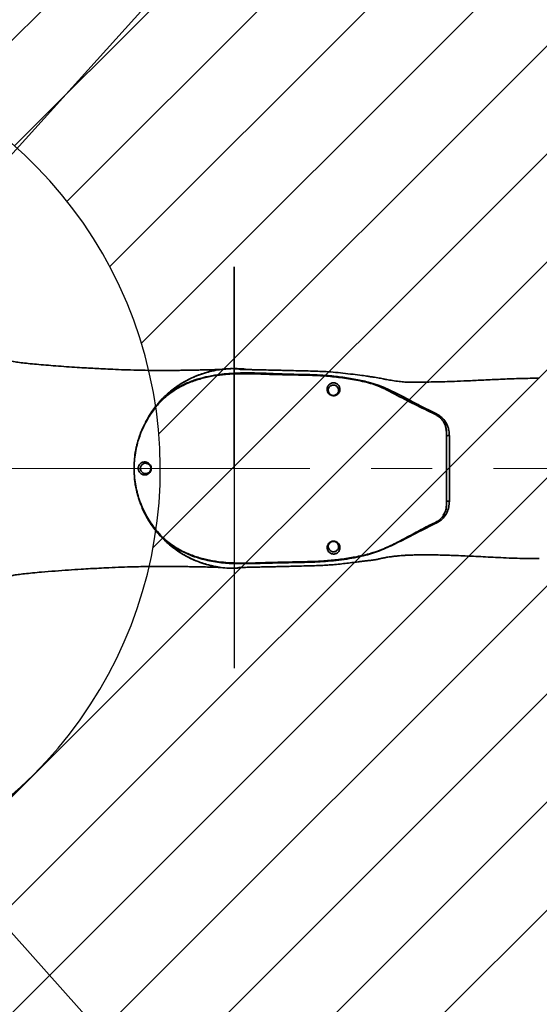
# Model space of a CAD drawing. Header units: millimetres. Extents: x -8 to 661, y 0 to 297.
# Tile 13 of 19: x 171 to 192, y 202 to 243. Entities that reach past the tile are written whole.
import ezdxf

# ---------------------------------------------------------------- set-up
doc = ezdxf.new("R2010")
doc.units = ezdxf.units.MM
doc.header["$PDSIZE"] = -1
doc.linetypes.add('CENTERX2', pattern=[20.32, 12.7, -2.54, 2.54, -2.54])
doc.layers.add('细线层', color=4, linetype='Continuous')
doc.styles.add('SLDTEXTSTYLE4', font='TXT', dxfattribs={"width": 0.605})
doc.dimstyles.new('SLDDIMSTYLE1', dxfattribs={"dimtxt": 3, "dimasz": 2, "dimexe": 0, "dimexo": 0.0625, "dimgap": 0.75, "dimtad": 0, "dimtih": 1, "dimtoh": 1, "dimdec": 1, "dimlfac": 10, "dimrnd": 1e-09, "dimzin": 12, "dimdsep": 46, "dimtxsty": 'SLDTEXTSTYLE4', "dimsah": 1, "dimcen": 0, "dimadec": 0, "dimazin": 3, "dimtfac": 1, "dimtofl": 0, "dimtmove": 0, "dimatfit": 3, "dimfxl": 0, "dimfrac": 2, "dimtolj": 1, "dimtzin": 12, "dimarcsym": 0})
doc.dimstyles.new('SLDDIMSTYLE2', dxfattribs={"dimtxt": 3, "dimasz": 2, "dimexe": 0, "dimexo": 0.0625, "dimgap": 0.75, "dimtad": 0, "dimtih": 1, "dimtoh": 1, "dimdec": 1, "dimlfac": 10, "dimrnd": 1e-09, "dimzin": 12, "dimdsep": 46, "dimtxsty": 'SLDTEXTSTYLE4', "dimsah": 1, "dimcen": 0, "dimadec": 0, "dimazin": 3, "dimtfac": 1, "dimtofl": 0, "dimtmove": 0, "dimatfit": 3, "dimfxl": 0, "dimfrac": 2, "dimtolj": 1, "dimtzin": 12, "dimarcsym": 0})

# ---------------------------------------------------------------- blocks, each defined once
blk = doc.blocks.new('_D_2')
at = {"layer": '细线层'}
for p, q in [((186.601, 255.531), (199.626, 270.002)), ((199.626, 270.002), (217.251, 270.002)), ((158.471, 224.276), (186.601, 255.531))]:
    blk.add_line(p, q, dxfattribs=at)
blk.add_solid([(186.601, 255.531), (188.125, 256.85), (187.754, 257.185)], dxfattribs=at)
at = {"layer": '细线层', "char_height": 3, "attachment_point": 1, "style": 'SLDTEXTSTYLE4'}
for s, insert in [('S', (201.214, 273.87)), ('R420.5', (203.964, 273.87))]:
    blk.add_mtext(s, dxfattribs=dict(at, insert=insert))
blk = doc.blocks.new('_D_5')
at = {"layer": '细线层'}
for p, q in [((169.176, 206.209), (183.203, 190.514)), ((183.203, 190.514), (198.795, 173.068)), ((198.795, 173.068), (213.67, 173.068))]:
    blk.add_line(p, q, dxfattribs=at)
blk.add_arc((169.176, 206.209), 21.05, 302.0076, 313.1487, dxfattribs=at)
blk.add_solid([(183.203, 190.514), (182.057, 192.172), (181.684, 191.838)], dxfattribs=at)
at = {"layer": '细线层', "insert": (200.382, 176.935), "char_height": 3, "attachment_point": 1, "style": 'SLDTEXTSTYLE4'}
blk.add_mtext('R210.5', dxfattribs=at)

msp = doc.modelspace()

# ---------------------------------------------------------------- hatches: boundary and pattern name
at = {"layer": '细线层'}
h = msp.add_hatch(dxfattribs=at)
h.set_pattern_fill('ANSI31', color=256, style=0)
edge = h.paths.add_edge_path(flags=0)
edge.add_line((166.169, 208.06), (166.144, 185.378))
edge.add_arc((169.176, 206.209), 21.05, 261.7179, 300.6469)
edge.add_arc((158.471, 224.276), 42.05, 300.6469, 599.3531)
edge.add_arc((147.766, 206.209), 21.05, 239.3531, 278.2821)
edge.add_line((150.799, 185.378), (150.799, 208.048))
edge.add_arc((158.471, 224.276), 17.95, -64.6046, 244.697, ccw=False)

# ---------------------------------------------------------------- linework, layer by layer
at = {"color": 8, "linetype": 'Continuous', "lineweight": 35}
for p, q in [((187.19, 226.929), (187.842, 226.603)), ((187.842, 222.015), (187.245, 221.722))]:
    msp.add_line(p, q, dxfattribs=at)
at = {"color": 7, "linetype": 'Continuous', "lineweight": 35}
for p, q in [((175.915, 226.422), (175.997, 226.543)), ((175.741, 224.535), (175.739, 224.496))]:
    msp.add_line(p, q, dxfattribs=at)
at = {"color": 8, "linetype": 'Continuous', "lineweight": 35, "flags": 128}
for points in [[(187.842, 226.603), (187.839, 226.598), (187.837, 226.591), (187.833, 226.584), (187.83, 226.577), (187.826, 226.568), (187.824, 226.564)], [(187.827, 222.047), (187.826, 222.05), (187.824, 222.054)]]:
    msp.add_lwpolyline(points, dxfattribs=at)
at = {"color": 7, "linetype": 'Continuous', "lineweight": 35, "flags": 128}
for points in [[(188.314, 225.631), (188.317, 225.642), (188.324, 225.652), (188.336, 225.661), (188.351, 225.668), (188.37, 225.673), (188.389, 225.675), (188.409, 225.674), (188.428, 225.67)], [(188.314, 222.987), (188.317, 222.976), (188.324, 222.966), (188.336, 222.957), (188.351, 222.95), (188.37, 222.945), (188.389, 222.943), (188.409, 222.944), (188.428, 222.947)]]:
    msp.add_lwpolyline(points, dxfattribs=at)
at = {"color": 7, "linetype": 'Continuous', "lineweight": 35}
for centre, start, end in [((188.301, 225.824), 10.0817, 82.2005), ((188.301, 222.794), 277.7995, 349.9183)]:
    msp.add_arc(centre, 0.0136, start, end, dxfattribs=at)
for points, knots in [([(179.148, 228.432), (179.111, 228.43), (178.999, 228.426), (178.776, 228.418), (178.487, 228.41), (178.22, 228.404), (177.981, 228.399), (177.773, 228.395), (177.56, 228.391), (177.332, 228.388), (177.097, 228.385), (176.864, 228.384), (176.599, 228.383), (176.281, 228.383), (175.884, 228.386), (175.428, 228.394), (174.94, 228.408), (174.471, 228.427), (174.061, 228.448), (173.699, 228.466), (173.34, 228.485), (172.948, 228.508), (172.521, 228.537), (172.088, 228.569), (171.675, 228.602), (171.282, 228.637), (170.932, 228.671), (170.629, 228.705), (170.35, 228.743), (170.127, 228.784), (169.939, 228.826), (169.772, 228.867), (169.596, 228.908), (169.419, 228.947), (169.203, 228.993), (168.954, 229.04), (168.708, 229.078), (168.528, 229.104), (168.353, 229.121), (168.124, 229.137), (167.842, 229.151), (167.506, 229.164), (167.084, 229.177), (166.599, 229.188), (166.102, 229.197), (165.631, 229.203), (165.2, 229.207), (164.853, 229.209), (164.584, 229.21), (164.368, 229.211), (164.144, 229.211), (163.905, 229.211), (163.637, 229.211), (163.288, 229.211), (162.865, 229.211), (162.395, 229.211), (161.939, 229.211), (161.554, 229.211), (161.234, 229.211), (160.971, 229.21), (160.702, 229.21), (160.413, 229.21), (160.099, 229.21), (159.763, 229.21), (159.429, 229.21), (159.125, 229.21), (158.863, 229.209), (158.652, 229.209), (158.511, 229.209), (158.499, 229.209), (158.488, 229.209), (158.485, 229.209), (158.484, 229.209), (158.484, 229.209)], [0, 0, 0, 0, 0.006461, 0.019359, 0.030289, 0.041193, 0.048994, 0.056051, 0.063707, 0.071971, 0.080672, 0.08907, 0.097056, 0.109313, 0.123377, 0.13981, 0.158588, 0.175969, 0.190511, 0.202852, 0.215024, 0.229304, 0.245509, 0.261696, 0.277189, 0.291991, 0.306536, 0.321158, 0.335978, 0.356272, 0.376994, 0.3975, 0.417568, 0.437981, 0.458936, 0.491183, 0.521532, 0.535629, 0.549202, 0.562843, 0.57665, 0.591068, 0.606436, 0.625895, 0.64411, 0.660815, 0.67692, 0.690634, 0.698231, 0.70594, 0.71397, 0.722443, 0.731646, 0.742944, 0.760016, 0.777247, 0.793658, 0.809196, 0.818831, 0.8281, 0.837537, 0.847913, 0.859223, 0.871421, 0.88415, 0.895794, 0.908034, 0.920994, 0.934856, 0.949962, 0.966118, 0.983304, 1, 1, 1, 1]), ([(179.755, 228.435), (179.643, 228.445), (179.301, 228.477), (178.722, 228.404), (178.048, 228.225), (177.408, 227.925), (176.832, 227.528), (176.33, 227.033), (175.946, 226.523), (175.778, 226.155), (175.708, 226.003)], [0, 0, 0, 0, 0.0670193, 0.2038932, 0.3447346, 0.4816322, 0.6224997, 0.7594298, 0.9003337, 1, 1, 1, 1]), ([(176.429, 227.106), (176.469, 227.152), (176.626, 227.337), (176.953, 227.609), (177.403, 227.914), (177.892, 228.154), (178.407, 228.328), (178.941, 228.438), (179.303, 228.452), (179.484, 228.459)], [0, 0, 0, 0, 0.053137, 0.210961, 0.368757, 0.526568, 0.684393, 0.842189, 1, 1, 1, 1]), ([(179.484, 228.459), (179.666, 228.458), (179.857, 228.458), (180.042, 228.42), (180.05, 228.418)], [0, 0, 0, 0, 0.955916, 1, 1, 1, 1]), ([(192.164, 228.058), (191.912, 228.056), (191.403, 228.053), (190.663, 228.022), (189.964, 227.988), (189.334, 227.958), (188.798, 227.934), (188.355, 227.918), (187.993, 227.908), (187.638, 227.902), (187.301, 227.899), (187.034, 227.898), (186.853, 227.898), (186.734, 227.893), (186.56, 227.9), (186.331, 227.922), (186.059, 227.963), (185.839, 228), (185.679, 228.03), (185.561, 228.056), (185.466, 228.073), (185.341, 228.094), (185.198, 228.115), (185.059, 228.136), (184.924, 228.157), (184.72, 228.186), (184.409, 228.223), (184.016, 228.27), (183.607, 228.312), (183.232, 228.338), (182.848, 228.352), (182.46, 228.362), (182.063, 228.372), (181.725, 228.38), (181.415, 228.388), (181.088, 228.395), (180.791, 228.402), (180.543, 228.407), (180.371, 228.411), (180.202, 228.415), (180.043, 228.419), (179.901, 228.422), (179.784, 228.426), (179.703, 228.43), (179.683, 228.433), (179.685, 228.434), (179.685, 228.434)], [0, 0, 0, 0, 0.052977, 0.106788, 0.156636, 0.201924, 0.241212, 0.269893, 0.295079, 0.316722, 0.344657, 0.368821, 0.38319, 0.396413, 0.412099, 0.432408, 0.457592, 0.483745, 0.503206, 0.522566, 0.541371, 0.557534, 0.571098, 0.581922, 0.590762, 0.600405, 0.626231, 0.656358, 0.684781, 0.712207, 0.735005, 0.765251, 0.793498, 0.818146, 0.835932, 0.858632, 0.886541, 0.898289, 0.91048, 0.92318, 0.936525, 0.950644, 0.965658, 0.981725, 0.999136, 1, 1, 1, 1]), ([(187.821, 226.566), (187.264, 226.837), (186.566, 227.177), (185.745, 227.619), (185.252, 227.832), (184.66, 227.967), (183.997, 228.076), (183.329, 228.153), (182.438, 228.191), (181.526, 228.2), (180.595, 228.232), (179.865, 228.254), (179.205, 228.233), (178.622, 228.161), (178.119, 228.051), (177.61, 227.883), (177.111, 227.639), (176.641, 227.305), (176.243, 226.888), (175.906, 226.407), (175.634, 225.873), (175.432, 225.268), (175.327, 224.611), (175.333, 223.922), (175.458, 223.25), (175.69, 222.608), (176.028, 222.012), (176.434, 221.507), (176.897, 221.115), (177.37, 220.841), (177.858, 220.646), (178.346, 220.512), (178.948, 220.406), (179.664, 220.362), (180.486, 220.381), (181.442, 220.416), (182.327, 220.426), (183.142, 220.454), (183.752, 220.508), (184.358, 220.597), (184.966, 220.712), (185.562, 220.902), (186.138, 221.164), (186.698, 221.461), (187.253, 221.77), (187.632, 221.958), (187.821, 222.052)], [0, 0, 0, 0, 0.061795, 0.077346, 0.092854, 0.115196, 0.137592, 0.159836, 0.182093, 0.226401, 0.250683, 0.274961, 0.299195, 0.316299, 0.333432, 0.350507, 0.36955, 0.388573, 0.407612, 0.426682, 0.446896, 0.467109, 0.490012, 0.512914, 0.535379, 0.557847, 0.580601, 0.603346, 0.622035, 0.640746, 0.65749, 0.6743, 0.691081, 0.71832, 0.745652, 0.772991, 0.813555, 0.833889, 0.854214, 0.874568, 0.894913, 0.915789, 0.936728, 0.957816, 0.978955, 1, 1, 1, 1]), ([(176.718, 227.337), (176.774, 227.389), (176.971, 227.569), (177.35, 227.783), (177.829, 227.983), (178.306, 228.118), (178.883, 228.224), (179.56, 228.28), (180.332, 228.282), (181.104, 228.251), (181.873, 228.222), (182.588, 228.211), (183.249, 228.184), (183.858, 228.122), (184.463, 228.03), (185.114, 227.899), (185.789, 227.656), (186.478, 227.317), (186.936, 227.055), (187.178, 226.935), (187.19, 226.929)], [0, 0, 0, 0, 0.0211076, 0.073155, 0.1182887, 0.163605, 0.2088443, 0.2793084, 0.3499448, 0.4207922, 0.4915441, 0.5612482, 0.6172644, 0.6732548, 0.7293731, 0.785441, 0.8553584, 0.9256354, 0.996288, 1, 1, 1, 1]), ([(183.582, 227.865), (183.591, 227.866), (183.616, 227.869), (183.658, 227.866), (183.709, 227.854), (183.765, 227.827), (183.832, 227.77), (183.887, 227.668), (183.89, 227.545), (183.838, 227.438), (183.772, 227.376), (183.704, 227.343), (183.639, 227.329), (183.575, 227.332), (183.511, 227.35), (183.446, 227.389), (183.384, 227.458), (183.344, 227.567), (183.358, 227.697), (183.422, 227.792), (183.502, 227.842), (183.546, 227.859), (183.576, 227.864), (183.582, 227.865)], [0, 0, 0, 0, 0.012456, 0.034168, 0.053156, 0.079983, 0.124962, 0.209701, 0.326663, 0.397576, 0.447141, 0.482034, 0.508492, 0.53519, 0.561859, 0.594865, 0.641184, 0.711938, 0.81664, 0.924162, 0.957428, 0.990818, 1, 1, 1, 1]), ([(183.584, 227.772), (183.579, 227.771), (183.545, 227.765), (183.512, 227.75), (183.452, 227.708), (183.404, 227.638), (183.392, 227.534), (183.425, 227.447), (183.475, 227.391), (183.527, 227.36), (183.578, 227.345), (183.612, 227.343), (183.645, 227.345), (183.685, 227.353), (183.74, 227.38), (183.792, 227.43), (183.834, 227.516), (183.831, 227.613), (183.788, 227.695), (183.733, 227.741), (183.688, 227.762), (183.649, 227.772), (183.622, 227.774), (183.601, 227.774), (183.592, 227.773), (183.584, 227.772)], [0, 0, 0, 0, 0.0086807, 0.0582893, 0.0747695, 0.1860085, 0.2945505, 0.3665041, 0.4120712, 0.443261, 0.4676277, 0.4882019, 0.4918324, 0.5162397, 0.5496172, 0.5988957, 0.6714942, 0.7932119, 0.8807855, 0.9258051, 0.9513973, 0.968758, 0.9845741, 0.9884651, 1, 1, 1, 1]), ([(176.041, 226.61), (176.088, 226.687), (176.162, 226.808), (176.257, 226.911), (176.291, 226.948)], [0, 0, 0, 0, 0.643104, 1, 1, 1, 1]), ([(188.303, 225.838), (188.299, 225.894), (188.292, 226.007), (188.231, 226.189), (188.119, 226.358), (187.967, 226.489), (187.862, 226.544), (187.821, 226.566)], [0, 0, 0, 0, 0.202056, 0.403865, 0.664958, 0.869178, 1, 1, 1, 1]), ([(187.842, 226.603), (187.91, 226.567), (188.046, 226.496), (188.23, 226.322), (188.352, 226.114), (188.416, 225.883), (188.424, 225.741), (188.428, 225.67)], [0, 0, 0, 0, 0.172545, 0.346095, 0.616811, 0.808271, 1, 1, 1, 1]), ([(175.698, 226.008), (175.695, 226.002), (175.687, 225.985), (175.668, 225.94), (175.649, 225.894), (175.629, 225.845), (175.608, 225.79), (175.585, 225.73), (175.563, 225.668), (175.544, 225.611), (175.53, 225.566), (175.519, 225.533), (175.509, 225.5), (175.499, 225.465), (175.489, 225.43), (175.474, 225.379), (175.458, 225.316), (175.442, 225.252), (175.425, 225.181), (175.403, 225.078), (175.377, 224.938), (175.351, 224.736), (175.338, 224.541), (175.335, 224.398), (175.334, 224.313), (175.334, 224.252), (175.335, 224.195), (175.337, 224.123), (175.343, 224.004), (175.356, 223.836), (175.376, 223.696), (175.389, 223.624), (175.399, 223.571), (175.407, 223.532), (175.413, 223.499), (175.417, 223.482), (175.419, 223.47), (175.422, 223.457), (175.426, 223.44), (175.431, 223.418), (175.436, 223.393), (175.445, 223.356), (175.457, 223.304), (175.473, 223.242), (175.491, 223.177), (175.51, 223.111), (175.529, 223.051), (175.553, 222.978), (175.567, 222.939), (175.572, 222.925)], [0, 0, 0, 0, 0.013855, 0.046442, 0.085979, 0.129981, 0.172947, 0.208659, 0.23583, 0.25262, 0.259154, 0.264705, 0.269601, 0.274295, 0.279293, 0.285024, 0.299742, 0.319823, 0.341908, 0.363143, 0.402693, 0.440136, 0.479356, 0.500569, 0.510569, 0.519039, 0.526374, 0.533409, 0.549393, 0.599924, 0.654031, 0.694045, 0.710796, 0.722164, 0.726224, 0.727992, 0.729672, 0.73135, 0.733108, 0.73714, 0.742203, 0.748527, 0.765452, 0.796274, 0.837397, 0.886316, 0.935919, 0.975723, 1, 1, 1, 1]), ([(188.288, 225.972), (188.298, 225.941), (188.315, 225.894), (188.314, 225.845), (188.314, 225.827)], [0, 0, 0, 0, 0.631546, 1, 1, 1, 1]), ([(188.303, 222.78), (188.303, 222.896), (188.304, 223.126), (188.305, 223.516), (188.305, 223.93), (188.305, 224.35), (188.305, 224.76), (188.305, 225.033), (188.304, 225.221), (188.304, 225.373), (188.304, 225.596), (188.303, 225.757), (188.303, 225.838)], [0, 0, 0, 0, 0.128333, 0.256521, 0.385509, 0.514557, 0.6366, 0.758607, 0.770705, 0.819121, 0.909541, 1, 1, 1, 1]), ([(188.314, 225.827), (188.314, 225.719), (188.314, 225.504), (188.314, 225.142), (188.314, 224.757), (188.314, 224.35), (188.314, 223.933), (188.314, 223.522), (188.314, 223.135), (188.314, 222.906), (188.314, 222.791)], [0, 0, 0, 0, 0.120731, 0.241345, 0.363339, 0.485368, 0.614411, 0.743392, 0.871622, 1, 1, 1, 1]), ([(188.428, 225.67), (188.43, 225.549), (188.433, 225.307), (188.436, 224.906), (188.437, 224.488), (188.437, 224.067), (188.435, 223.655), (188.433, 223.343), (188.431, 223.11), (188.429, 223.006), (188.428, 222.947)], [0, 0, 0, 0, 0.145942, 0.291768, 0.437939, 0.58416, 0.728407, 0.872677, 0.9288, 1, 1, 1, 1]), ([(175.821, 224.574), (175.841, 224.57), (175.889, 224.558), (175.957, 224.516), (176.011, 224.45), (176.042, 224.378), (176.05, 224.304), (176.039, 224.234), (176.01, 224.167), (175.956, 224.1), (175.887, 224.06), (175.791, 224.033), (175.679, 224.045), (175.581, 224.109), (175.529, 224.189), (175.509, 224.248), (175.502, 224.297), (175.505, 224.348), (175.518, 224.403), (175.553, 224.473), (175.63, 224.547), (175.728, 224.584), (175.801, 224.576), (175.821, 224.574)], [0, 0, 0, 0, 0.041255, 0.096908, 0.138357, 0.171273, 0.204301, 0.233457, 0.262851, 0.305272, 0.364658, 0.401533, 0.499605, 0.601597, 0.651114, 0.67396, 0.696987, 0.716766, 0.739499, 0.776934, 0.84992, 0.959382, 1, 1, 1, 1]), ([(175.85, 224.521), (175.835, 224.522), (175.777, 224.528), (175.698, 224.499), (175.638, 224.439), (175.61, 224.382), (175.601, 224.343), (175.599, 224.317), (175.599, 224.294), (175.601, 224.277), (175.606, 224.251), (175.62, 224.212), (175.661, 224.149), (175.738, 224.099), (175.826, 224.089), (175.902, 224.11), (175.956, 224.141), (176, 224.195), (176.023, 224.249), (176.031, 224.301), (176.028, 224.34), (176.019, 224.378), (176, 224.423), (175.957, 224.475), (175.904, 224.508), (175.866, 224.517), (175.85, 224.521)], [0, 0, 0, 0, 0.041935, 0.155841, 0.236669, 0.268094, 0.289584, 0.30346, 0.307699, 0.323437, 0.329066, 0.35114, 0.401113, 0.506954, 0.608662, 0.646366, 0.705893, 0.746932, 0.774415, 0.801042, 0.824935, 0.831249, 0.861997, 0.902111, 0.957839, 1, 1, 1, 1]), ([(175.573, 222.925), (175.574, 222.922), (175.591, 222.855), (175.625, 222.794), (175.657, 222.735)], [0, 0, 0, 0, 0.046644, 1, 1, 1, 1]), ([(179.637, 220.169), (179.586, 220.165), (179.355, 220.147), (178.941, 220.186), (178.407, 220.288), (177.891, 220.464), (177.403, 220.705), (176.95, 221.007), (176.541, 221.366), (176.181, 221.775), (175.883, 222.229), (175.692, 222.588), (175.623, 222.8), (175.609, 222.84)], [0, 0, 0, 0, 0.0297104, 0.1348132, 0.2398974, 0.3449909, 0.4500937, 0.5551778, 0.6602716, 0.7653739, 0.8704582, 0.9755519, 1, 1, 1, 1]), ([(187.821, 222.052), (187.878, 222.083), (188.005, 222.152), (188.167, 222.317), (188.281, 222.533), (188.296, 222.699), (188.303, 222.78)], [0, 0, 0, 0, 0.1830916, 0.4073402, 0.7090578, 1, 1, 1, 1]), ([(188.428, 222.947), (188.423, 222.864), (188.413, 222.697), (188.331, 222.457), (188.191, 222.251), (188.014, 222.102), (187.89, 222.039), (187.842, 222.015)], [0, 0, 0, 0, 0.225858, 0.451131, 0.686265, 0.878792, 1, 1, 1, 1]), ([(188.314, 222.791), (188.309, 222.71), (188.3, 222.562), (188.214, 222.429), (188.176, 222.369)], [0, 0, 0, 0, 0.553678, 1, 1, 1, 1]), ([(175.727, 222.581), (175.77, 222.481), (175.906, 222.16), (176.246, 221.688), (176.729, 221.178), (177.288, 220.765), (177.915, 220.445), (178.583, 220.241), (179.207, 220.145), (179.596, 220.171), (179.755, 220.181)], [0, 0, 0, 0, 0.065697, 0.208949, 0.345704, 0.486352, 0.624319, 0.766289, 0.904243, 1, 1, 1, 1]), ([(187.245, 221.722), (187.231, 221.716), (187.004, 221.605), (186.574, 221.369), (185.937, 221.054), (185.284, 220.781), (184.541, 220.598), (183.727, 220.471), (182.554, 220.393), (181.21, 220.388), (179.944, 220.342), (179.042, 220.367), (178.393, 220.472), (177.843, 220.629), (177.398, 220.817), (177.051, 221.009), (176.731, 221.238), (176.445, 221.509), (176.225, 221.761), (176.111, 221.93), (176.07, 221.989)], [0, 0, 0, 0, 0.003772, 0.063528, 0.123071, 0.182057, 0.240812, 0.314645, 0.388698, 0.53578, 0.651996, 0.706877, 0.761922, 0.816724, 0.849889, 0.883137, 0.916048, 0.948857, 0.982017, 1, 1, 1, 1]), ([(183.615, 221.287), (183.631, 221.286), (183.667, 221.284), (183.727, 221.266), (183.798, 221.223), (183.866, 221.138), (183.895, 221.02), (183.87, 220.911), (183.814, 220.83), (183.756, 220.784), (183.693, 220.759), (183.644, 220.75), (183.602, 220.75), (183.548, 220.757), (183.475, 220.786), (183.392, 220.86), (183.344, 220.974), (183.355, 221.097), (183.405, 221.187), (183.464, 221.242), (183.53, 221.275), (183.582, 221.286), (183.61, 221.287), (183.615, 221.287)], [0, 0, 0, 0, 0.020124, 0.046275, 0.086842, 0.148167, 0.244001, 0.344299, 0.396259, 0.448618, 0.470158, 0.491847, 0.511148, 0.524764, 0.56773, 0.636883, 0.748148, 0.838293, 0.892898, 0.933364, 0.963587, 0.993972, 1, 1, 1, 1]), ([(183.612, 221.274), (183.608, 221.274), (183.59, 221.273), (183.567, 221.269), (183.531, 221.258), (183.489, 221.237), (183.441, 221.193), (183.402, 221.121), (183.393, 221.022), (183.431, 220.932), (183.497, 220.873), (183.556, 220.85), (183.6, 220.844), (183.632, 220.844), (183.658, 220.848), (183.683, 220.855), (183.727, 220.872), (183.772, 220.909), (183.818, 220.974), (183.837, 221.06), (183.815, 221.154), (183.761, 221.222), (183.704, 221.257), (183.654, 221.272), (183.625, 221.273), (183.612, 221.274)], [0, 0, 0, 0, 0.005451, 0.026887, 0.033138, 0.06141, 0.100775, 0.155723, 0.248628, 0.3642, 0.434883, 0.47696, 0.489703, 0.507257, 0.522593, 0.527003, 0.547265, 0.599305, 0.652723, 0.757126, 0.856193, 0.917951, 0.957275, 0.981677, 1, 1, 1, 1]), ([(179.689, 220.184), (179.689, 220.185), (179.687, 220.186), (179.734, 220.189), (179.829, 220.193), (179.956, 220.197), (180.105, 220.201), (180.301, 220.205), (180.551, 220.211), (180.828, 220.217), (181.082, 220.222), (181.31, 220.228), (181.511, 220.233), (181.739, 220.238), (182.026, 220.245), (182.402, 220.255), (182.794, 220.264), (183.148, 220.277), (183.428, 220.294), (183.692, 220.315), (183.959, 220.342), (184.241, 220.376), (184.463, 220.404), (184.643, 220.428), (184.785, 220.445), (184.941, 220.463), (185.122, 220.484), (185.311, 220.506), (185.475, 220.539), (185.618, 220.574), (185.784, 220.608), (185.955, 220.635), (186.118, 220.655), (186.273, 220.671), (186.426, 220.685), (186.576, 220.696), (186.738, 220.705), (186.921, 220.711), (187.124, 220.715), (187.351, 220.717), (187.599, 220.717), (187.889, 220.713), (188.3, 220.703), (188.851, 220.684), (189.564, 220.65), (190.369, 220.61), (191.247, 220.568), (191.857, 220.563), (192.164, 220.56)], [0, 0, 0, 0, 0.008875, 0.025331, 0.040687, 0.055146, 0.068836, 0.081877, 0.102478, 0.121956, 0.139688, 0.155624, 0.16971, 0.181904, 0.203284, 0.229718, 0.260567, 0.285358, 0.303667, 0.31928, 0.340651, 0.360017, 0.37905, 0.387536, 0.397768, 0.409852, 0.42381, 0.445065, 0.46761, 0.491374, 0.516581, 0.539495, 0.557925, 0.572288, 0.584648, 0.597832, 0.61184, 0.626741, 0.644532, 0.660274, 0.678151, 0.698372, 0.72133, 0.76395, 0.814107, 0.872125, 0.935706, 1, 1, 1, 1]), ([(158.484, 219.409), (158.484, 219.409), (158.483, 219.409), (158.497, 219.409), (158.486, 219.409), (158.59, 219.408), (158.766, 219.408), (158.998, 219.408), (159.271, 219.408), (159.611, 219.408), (160.009, 219.408), (160.429, 219.408), (160.824, 219.407), (161.199, 219.407), (161.57, 219.407), (161.959, 219.407), (162.379, 219.407), (162.825, 219.407), (163.259, 219.407), (163.638, 219.407), (163.942, 219.407), (164.192, 219.407), (164.41, 219.407), (164.608, 219.408), (164.794, 219.408), (164.996, 219.409), (165.223, 219.411), (165.494, 219.413), (165.814, 219.417), (166.197, 219.422), (166.617, 219.43), (167.042, 219.44), (167.429, 219.451), (167.763, 219.464), (168.043, 219.477), (168.294, 219.492), (168.509, 219.511), (168.667, 219.534), (168.847, 219.561), (169.019, 219.591), (169.205, 219.626), (169.402, 219.667), (169.611, 219.714), (169.819, 219.762), (170.012, 219.811), (170.241, 219.856), (170.503, 219.896), (170.78, 219.93), (171.111, 219.965), (171.543, 220.005), (172.047, 220.046), (172.595, 220.086), (173.088, 220.118), (173.511, 220.143), (173.897, 220.161), (174.327, 220.184), (174.799, 220.205), (175.279, 220.22), (175.713, 220.229), (176.102, 220.234), (176.437, 220.235), (176.727, 220.235), (176.979, 220.233), (177.216, 220.231), (177.452, 220.228), (177.688, 220.224), (177.946, 220.22), (178.239, 220.214), (178.576, 220.205), (178.82, 220.198), (178.933, 220.195), (178.947, 220.194)], [0, 0, 0, 0, 0.020625, 0.041487, 0.061046, 0.074585, 0.087359, 0.099566, 0.111326, 0.122761, 0.138914, 0.154312, 0.1687, 0.182054, 0.195159, 0.209209, 0.224481, 0.240918, 0.257913, 0.271731, 0.282287, 0.291092, 0.29892, 0.306071, 0.312757, 0.319145, 0.328175, 0.337487, 0.348805, 0.363174, 0.379537, 0.39525, 0.410245, 0.424544, 0.43795, 0.450606, 0.466759, 0.484614, 0.503636, 0.522594, 0.541259, 0.565742, 0.590164, 0.614802, 0.639629, 0.664069, 0.679004, 0.693837, 0.708798, 0.724025, 0.745317, 0.766123, 0.785303, 0.799678, 0.812435, 0.82753, 0.846614, 0.863945, 0.879843, 0.893971, 0.906393, 0.916408, 0.925544, 0.933968, 0.942198, 0.951294, 0.959718, 0.97044, 0.98312, 0.997777, 1, 1, 1, 1])]:
    msp.add_open_spline(points, degree=3, knots=knots, dxfattribs=at)
at = {"layer": '细线层'}
for p, q in [((179.484, 224.309), (179.484, 232.685)), ((179.484, 232.685), (179.484, 216.005))]:
    msp.add_line(p, q, dxfattribs=at)
at = {"layer": '细线层', "linetype": 'CENTERX2', "lineweight": 18}
for p, q in [((149.62, 224.309), (220.807, 224.309)), ((191.664, 224.309), (196.234, 224.309))]:
    msp.add_line(p, q, dxfattribs=at)
at = {"layer": '细线层'}
for radius, start, end in [(42.05, 300.6469, 239.3531), (42.05, 300.6469, 239.3531), (17.95, 295.3954, 244.697)]:
    msp.add_arc((158.471, 224.276), radius, start, end, dxfattribs=at)
msp.add_point((179.484, 224.309), dxfattribs=at)

# ---------------------------------------------------------------- dimensions: what is measured, and where the dimension line sits
dim = msp.add_radius_dim(center=(158.471, 224.276), mpoint=(186.601, 255.531), text='S<>', dimstyle='SLDDIMSTYLE2', dxfattribs=at)
dim.commit()
dim.dimension.update_dxf_attribs({"geometry": '_D_2', "text_midpoint": (209.232, 272.305), "dimtype": 164})
dim = msp.add_radius_dim(center=(169.176, 206.209), mpoint=(183.203, 190.514), dimstyle='SLDDIMSTYLE1', dxfattribs=at)
dim.commit()
dim.dimension.update_dxf_attribs({"geometry": '_D_5', "text_midpoint": (207.026, 175.37), "dimtype": 164})

doc.saveas('drawing.dxf')
